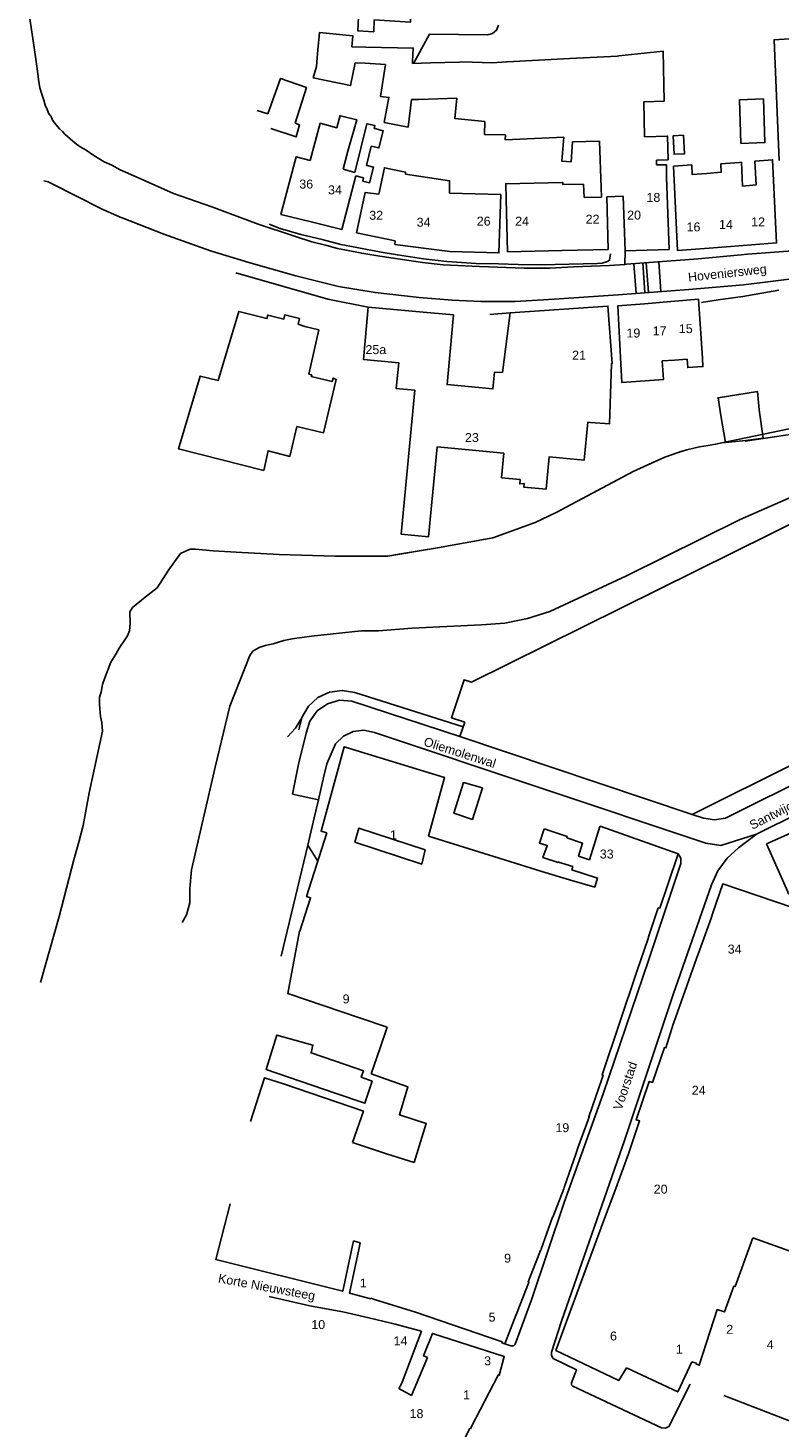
# Model space of a CAD drawing. Extents: x 158343 to 162498, y 431347 to 434500.
# Tile 17 of 248: x 158382 to 158509, y 433254 to 433490. Entities that reach past the tile are written whole.
import ezdxf

# ---------------------------------------------------------------- set-up
doc = ezdxf.new("R2010")
doc.units = 0
doc.header["$LTSCALE"] = 10
doc.header["$MEASUREMENT"] = 0
for name, color, linetype in [('33_trappen en balustraden', 252, 'CONTINUOUS'), ('44_plafonds', 8, 'CONTINUOUS'), ('47_binneninrichting', 8, 'CONTINUOUS'), ('G02', 8, 'CONTINUOUS'), ('HUISNUM', 7, 'CONTINUOUS'), ('STRNM', 7, 'CONTINUOUS'), ('T05', 8, 'CONTINUOUS')]:
    doc.layers.add(name, color=color, linetype=linetype)
doc.styles.add('Style-STANDARD', font='arial.ttf')

msp = doc.modelspace()

# ---------------------------------------------------------------- linework, layer by layer
at = {"layer": '33_trappen en balustraden', "flags": 128}
for points in [[(158502.85, 433420.31), (158508.14, 433421.06), (158511.05, 433421.51), (158513.78, 433421.81), (158515.91, 433422.02), (158516.75, 433422.02), (158518.25, 433421.93), (158519.06, 433421.66), (158519.51, 433421.51), (158520.38, 433421.06), (158521.22, 433420.7), (158521.67, 433420.28), (158522.69, 433419.86), (158523.2, 433419.62), (158523.56, 433419.62), (158524.34, 433419.68), (158525, 433419.68), (158525.45, 433419.38), (158530.76, 433410.89), (158539.85, 433397.36), (158542.07, 433393.16)], [(158384.38, 433329.33), (158387.53, 433340.4), (158389.99, 433349.94), (158390.86, 433353.12), (158391.55, 433355.67), (158392.54, 433361.16), (158394.79, 433371.54), (158394.76, 433372.26), (158394.67, 433372.98), (158394.46, 433374.03), (158394.34, 433375.38), (158394.31, 433376.07), (158394.31, 433377.24), (158394.58, 433378.11), (158394.82, 433379.4), (158395.21, 433380.51), (158395.75, 433381.95), (158396.2, 433383.12), (158397.04, 433384.5), (158397.61, 433385.49), (158398.66, 433387.08), (158399.02, 433387.59), (158399.32, 433388.43), (158399.44, 433389.63), (158399.41, 433391.61), (158399.83, 433392.33), (158401.96, 433394.04), (158403.97, 433395.66), (158405.89, 433398.63), (158407.9, 433401.39), (158408.62, 433401.75), (158409.52, 433402.11), (158410.45, 433402.14), (158413.42, 433401.87), (158417.26, 433401.63), (158424.49, 433401.24), (158433.85, 433400.94), (158442.76, 433400.97), (158451.1, 433402.38), (158460.43, 433404.06), (158467.51, 433406.61), (158471.06, 433408.31), (158484.02, 433415.18), (158489.3, 433417.61), (158491.55, 433418.39), (158493.02, 433418.84), (158494.4, 433419.14), (158495.15, 433419.32), (158496.62, 433419.56), (158497.85, 433419.77)], [(158497.85, 433419.77), (158498.9, 433419.98), (158499.53, 433420.07)], [(158511.94, 433411.48), (158501.99, 433407.13), (158482.89, 433397.63), (158469.99, 433391.67)], [(158469.99, 433391.67), (158466.26, 433390.47), (158462.41, 433389.7), (158458.5, 433389.39)], [(158408.19, 433339.38), (158408.92, 433340.67), (158409.49, 433342.68), (158409.49, 433345.11), (158409.76, 433348.23), (158410.88, 433353.12), (158413.72, 433365.48), (158416.18, 433375.74), (158419.57, 433384.26), (158420.08, 433384.98), (158421.13, 433385.61), (158422.12, 433385.97), (158423.5, 433386.24), (158425.27, 433386.78), (158426.68, 433387.05), (158429.95, 433387.5), (158438.26, 433388.43), (158441.17, 433388.4), (158446.84, 433388.85), (158458.5, 433389.39)]]:
    msp.add_lwpolyline(points, dxfattribs=at)
at = {"layer": '44_plafonds', "flags": 128}
for points in [[(158443.57, 433500), (158443.43, 433497.17), (158446.9, 433497), (158446.58, 433490.7), (158440.48, 433491.09), (158440.39, 433489.08), (158437.74, 433489.24), (158438.23, 433500)], [(158430.99, 433486.06), (158431.29, 433488.97), (158436.9, 433488.4), (158436.72, 433486.57)], [(158436.72, 433486.57), (158439.04, 433486.5)], [(158446.92, 433484.11), (158447.04, 433486.33), (158439.04, 433486.5)], [(158508.53, 433467.45), (158507.7, 433487.74), (158510.23, 433487.89)], [(158430.88, 433484.7), (158430.76, 433483.25)], [(158430.99, 433486.06), (158430.88, 433484.7)], [(158446.9, 433483.74), (158446.92, 433484.11)], [(158449.93, 433483.84), (158454.83, 433484)], [(158454.83, 433484), (158455.27, 433484.01), (158460.31, 433483.86), (158462.71, 433484.04)], [(158462.71, 433484.04), (158462.82, 433484.05), (158473.34, 433484.59)], [(158473.34, 433484.59), (158481.36, 433485.01)], [(158481.36, 433485.01), (158481.62, 433485.02), (158489.06, 433485.8), (158489.21, 433477.4), (158485.82, 433477.31), (158485.92, 433471.44)], [(158430.76, 433483.25), (158430.23, 433481.32), (158436.5, 433480.05), (158437.29, 433483.85)], [(158438.96, 433483.79), (158437.29, 433483.85)], [(158438.96, 433483.79), (158442.4, 433483.59)], [(158446.17, 433473.03), (158442.16, 433473.84), (158442.94, 433478.04), (158441.53, 433478.22), (158442.4, 433483.59)], [(158446.9, 433483.74), (158449.93, 433483.84)], [(158423.12, 433472.82), (158427.36, 433471.4), (158427.92, 433473.45), (158427.2, 433473.73), (158429.09, 433479.71), (158424.74, 433481.25), (158422.57, 433475.32), (158420.81, 433475.85)], [(158446.77, 433477.68), (158446.17, 433473.03)], [(158447.95, 433477.68), (158446.77, 433477.68)], [(158454.39, 433477.95), (158447.95, 433477.68)], [(158462.53, 433471.77), (158459.02, 433471.83), (158459.05, 433473.99), (158454.04, 433474.5), (158454.39, 433477.95)], [(158501.85, 433477.65), (158505.89, 433477.79), (158506.15, 433470.47), (158502.11, 433470.32), (158501.85, 433477.65)], [(158434.83, 433474.98), (158434.74, 433475), (158434.19, 433472.96), (158431.4, 433473.74)], [(158436.06, 433469.03), (158437.57, 433474.28), (158434.83, 433474.98)], [(158429.73, 433467.45), (158431.4, 433473.74)], [(158437.24, 433465.44), (158439.25, 433473.64), (158440.6, 433473.31), (158440.48, 433472.83), (158440.59, 433472.81)], [(158440.59, 433472.81), (158441.98, 433472.46), (158441.27, 433469.57), (158439.99, 433469.88)], [(158439.99, 433469.88), (158439.2, 433466.63), (158439.28, 433466.61)], [(158472.34, 433471.38), (158462.51, 433470.95), (158462.53, 433471.77)], [(158473.78, 433470.59), (158473.56, 433467.21), (158472.03, 433467.32), (158472.34, 433471.38)], [(158473.78, 433470.59), (158478.33, 433470.68)], [(158478.33, 433470.68), (158478.69, 433461.31)], [(158489.62, 433464.66), (158489.58, 433466.74), (158487.93, 433466.73), (158487.95, 433467.49), (158489.87, 433467.57), (158489.79, 433471.54), (158485.92, 433471.44)], [(158492.49, 433471.7), (158492.64, 433468.58), (158490.88, 433468.5), (158490.73, 433471.62), (158492.49, 433471.7)], [(158429.73, 433467.45), (158427.38, 433468.08), (158424.8, 433458.38), (158429.9, 433457.13)], [(158436.06, 433469.03), (158435.24, 433465.97)], [(158502.52, 433453.17), (158508.1, 433453.6), (158507.44, 433467.59), (158504.48, 433467.36), (158504.67, 433463.34), (158502.4, 433463.16), (158502.21, 433467.15), (158501.89, 433467.12)], [(158437.24, 433465.44), (158435.24, 433465.97)], [(158439.28, 433466.61), (158440.36, 433466.34), (158439.71, 433463.71), (158438.54, 433464), (158438.67, 433464.54)], [(158445.73, 433465.14), (158445.72, 433465.49), (158442.18, 433466.24), (158441.23, 433461.77)], [(158445.73, 433465.14), (158453.14, 433464.04), (158453.11, 433461.98)], [(158496.37, 433465.28), (158493.93, 433465.09), (158493.86, 433466.72), (158490.8, 433466.48), (158491.46, 433452.31), (158496.77, 433452.72)], [(158501.89, 433467.12), (158498.75, 433466.88), (158498.82, 433465.47), (158496.37, 433465.28)], [(158429.9, 433457.13), (158435.03, 433455.87), (158437.41, 433464.85)], [(158438.67, 433464.54), (158437.41, 433464.85)], [(158472.09, 433463.77), (158462.59, 433463.55), (158462.65, 433460.94)], [(158472.17, 433463.4), (158472.16, 433463.78), (158472.09, 433463.77)], [(158472.17, 433463.4), (158475.65, 433463.47), (158475.77, 433461.24)], [(158489.62, 433464.66), (158490.03, 433452.5), (158486.33, 433452.37)], [(158441.23, 433461.77), (158438.95, 433462.06), (158437.52, 433455.31), (158444.02, 433453.93)], [(158452.29, 433452.29), (158453.17, 433452.18), (158461.45, 433451.93), (158461.74, 433461.72), (158453.11, 433461.98)], [(158462.65, 433460.94), (158462.86, 433452.12), (158472.06, 433452.34)], [(158472.06, 433452.34), (158479.8, 433452.52), (158479.59, 433461.33)], [(158478.69, 433461.31), (158475.77, 433461.24)], [(158479.59, 433461.33), (158482.34, 433461.47)], [(158486.33, 433452.37), (158482.65, 433452.25), (158482.34, 433461.47)], [(158444.02, 433453.93), (158443.92, 433453.36), (158452.29, 433452.29)], [(158496.77, 433452.72), (158502.52, 433453.17)], [(158495.64, 433434.24), (158494.98, 433444.13), (158490.32, 433443.74)], [(158427.46, 433422.75), (158426.32, 433417.73), (158422.65, 433418.66), (158421.9, 433415.38), (158407.57, 433419), (158411.23, 433431.21), (158414.22, 433430.46), (158417.7, 433442.08), (158422.44, 433440.88), (158422.58, 433441.48), (158425.29, 433440.79), (158425.45, 433441.5), (158427.91, 433440.88), (158427.7, 433439.97), (158428.8, 433439.57), (158431.16, 433438.98), (158429.46, 433431.53)], [(158447.3, 433428.83), (158444.18, 433429.12), (158444.59, 433433.47), (158438.65, 433434.03), (158439.47, 433442.83), (158448.69, 433441.97)], [(158448.69, 433441.97), (158453.81, 433441.49), (158452.72, 433429.78), (158460.43, 433429.06), (158460.69, 433431.86), (158462.04, 433431.83)], [(158462.04, 433431.83), (158463.31, 433441.83), (158479.75, 433442.98), (158480.5, 433433.34), (158480.36, 433433.33)], [(158485.88, 433443.37), (158481.41, 433443), (158481.94, 433433.28)], [(158490.32, 433443.74), (158485.88, 433443.37)], [(158480.36, 433433.33), (158480.02, 433423.18), (158476.84, 433423.44)], [(158481.94, 433433.28), (158482.11, 433430.14), (158486.81, 433430.47)], [(158486.81, 433430.47), (158489.1, 433430.63), (158488.88, 433433.77)], [(158490.97, 433433.91), (158488.88, 433433.77)], [(158493.08, 433434.06), (158490.97, 433433.91)], [(158493.08, 433434.06), (158493.18, 433432.65), (158495.73, 433432.83), (158495.64, 433434.24)], [(158427.46, 433422.75), (158431.96, 433421.7), (158434.09, 433430.67), (158433.58, 433430.88), (158433.4, 433430.31), (158429.89, 433431.15), (158429.98, 433431.42), (158429.46, 433431.53)], [(158465.01, 433413.85), (158461.88, 433414.14), (158462.26, 433418.26), (158451.03, 433419.31), (158449.62, 433404.22), (158445.03, 433404.65), (158447.3, 433428.83)], [(158498.75, 433424.57), (158498.27, 433427.58), (158504.89, 433428.64), (158505.2, 433425.56)], [(158505.2, 433425.56), (158505.87, 433420.77), (158502.95, 433420.37)], [(158476.4, 433423.47), (158475.74, 433417.08), (158469.88, 433417.63), (158469.48, 433413.43)], [(158476.84, 433423.44), (158476.4, 433423.47)], [(158498.75, 433424.57), (158499.53, 433420.07), (158502.95, 433420.37)], [(158469.48, 433413.43), (158469.37, 433412.21), (158465.61, 433412.56), (158465.66, 433413.17), (158464.94, 433413.11), (158465.01, 433413.85)], [(158455.69, 433373.04), (158453.44, 433373.79), (158455.58, 433380.18), (158456.85, 433379.76), (158513.35, 433407.8), (158514.15, 433406.19), (158517.38, 433407.8), (158518.99, 433404.58), (158523.83, 433407), (158530.26, 433394.12), (158530.94, 433394.46), (158533.93, 433388.37), (158533.74, 433388.28), (158534.06, 433387.6), (158536.6, 433382.39), (158537.59, 433382.88), (158539.8, 433378.4), (158530.14, 433373.58), (158529.34, 433375.2), (158493.9, 433357.56), (158454.89, 433370.65), (158455.69, 433373.04)], [(158449.61, 433353.92), (158452.3, 433363.74), (158435.44, 433368.93), (158431.55, 433354.76), (158432.5, 433354.45)], [(158458.65, 433362.02), (158456.97, 433356.71), (158453.86, 433357.75), (158455.46, 433362.91), (158458.65, 433362.02)], [(158506.39, 433352.64), (158509.98, 433344.54), (158510.06, 433344.24), (158514.59, 433342.85), (158514.6, 433342.89), (158526.23, 433339.05), (158524.45, 433334.11), (158527.27, 433333.21), (158527.51, 433332.67), (158521.43, 433315.52), (158522.62, 433315.13), (158527.21, 433313.57), (158528.33, 433313.17), (158528.3, 433313.08), (158538.24, 433309.62), (158543.8, 433325.44), (158532.79, 433350.5), (158532.68, 433350.45), (158532.18, 433351.57), (158532.29, 433351.63), (158527.67, 433362.03), (158506.39, 433352.64)], [(158449.04, 433351.59), (158437.91, 433355.27), (158437.2, 433352.91)], [(158469.06, 433355.13), (158468.28, 433352.71), (158469.56, 433352.35), (158469.54, 433352.29)], [(158474.79, 433350.56), (158475.5, 433352.72), (158472.87, 433353.63), (158472.93, 433353.82), (158469.06, 433355.13)], [(158478.41, 433355.52), (158476.64, 433349.94)], [(158489.77, 433345.6), (158491.56, 433350.93), (158478.46, 433355.58), (158478.41, 433355.52)], [(158432.5, 433354.45), (158429.12, 433343.76), (158429.79, 433343.54), (158428, 433337.91)], [(158437.2, 433352.91), (158448.46, 433349.22), (158449.04, 433351.59)], [(158473.31, 433346.57), (158468.63, 433347.94), (158461.49, 433350.21), (158461.47, 433350.18), (158449.61, 433353.92)], [(158469.54, 433352.29), (158468.83, 433350.32), (158471.42, 433349.5), (158471.45, 433349.55), (158473.84, 433348.78), (158473.72, 433348.23), (158478.01, 433346.85), (158477.58, 433345.32)], [(158476.64, 433349.94), (158474.79, 433350.56)], [(158477.58, 433345.32), (158473.31, 433346.57)], [(158488.2, 433341.87), (158488.5, 433341.8), (158489.77, 433345.6)], [(158510.79, 433341.91), (158499.06, 433345.87), (158497.42, 433341.04)], [(158486.51, 433336.7), (158486.6, 433336.96), (158488.2, 433341.87)], [(158494.91, 433334.09), (158497.11, 433340.1), (158497.42, 433341.04)], [(158428, 433337.91), (158427.92, 433337.94), (158425.94, 433327.45), (158437.99, 433323.39)], [(158484.64, 433331.17), (158486.51, 433336.7)], [(158493.02, 433328.74), (158494.65, 433333.36), (158494.91, 433334.09)], [(158478.72, 433313.08), (158478.94, 433313.71), (158478.77, 433313.78), (158484.64, 433331.17)], [(158493.02, 433328.74), (158490.84, 433322.59)], [(158442.65, 433321.83), (158437.99, 433323.39)], [(158442.65, 433321.83), (158441.4, 433318.16)], [(158490.84, 433322.59), (158490.74, 433322.31), (158489.52, 433318.32), (158489.26, 433318.4), (158487.27, 433312.51), (158486.7, 433312.7), (158484.51, 433306.23), (158485.08, 433306.04), (158483.15, 433300.35)], [(158433.89, 433310.72), (158422.3, 433314.69), (158424.1, 433320.47), (158430.16, 433318.78), (158429.86, 433317.48), (158435.57, 433315.51)], [(158441.4, 433318.16), (158439.97, 433313.95)], [(158433.89, 433310.72), (158438.9, 433309.01), (158440.12, 433312.74), (158438.29, 433313.42), (158438.65, 433314.45), (158435.57, 433315.51)], [(158419.68, 433305.97), (158422.02, 433313.29), (158425.2, 433312.27), (158438.67, 433307.69), (158436.85, 433302.42)], [(158448.49, 433303.26), (158449.23, 433305.63), (158444.7, 433307.08), (158446.15, 433311.78), (158439.97, 433313.95)], [(158476.43, 433306.22), (158476.62, 433306.72), (158476.53, 433306.74), (158478.72, 433313.08)], [(158476.43, 433306.22), (158474.71, 433301.52), (158474.4, 433300.63)], [(158448.49, 433303.26), (158447.19, 433299.04)], [(158447.19, 433299.04), (158442.56, 433300.52), (158436.85, 433302.42)], [(158472.33, 433294.66), (158472.4, 433294.84), (158474.4, 433300.63)], [(158481.07, 433294.69), (158483.06, 433300.09), (158483.15, 433300.35)], [(158472.33, 433294.66), (158470.52, 433289.87), (158470.45, 433289.87), (158468.54, 433284.49)], [(158481.07, 433294.69), (158479.04, 433289.21)], [(158416.24, 433292.11), (158413.84, 433282.75), (158435.19, 433277.43), (158437.02, 433285.88)], [(158479.04, 433289.21), (158472.42, 433271.29)], [(158504.11, 433286.42), (158501.15, 433278.23), (158500.95, 433278.3), (158499.35, 433273.95), (158498.13, 433274.38)], [(158504.11, 433286.42), (158525.07, 433278.89)], [(158437.87, 433284.43), (158436.33, 433277.09), (158439.89, 433276.17), (158439.91, 433276.24), (158440.53, 433276.04)], [(158437.02, 433285.88), (158438.1, 433285.55)], [(158438.1, 433285.55), (158437.87, 433284.43)], [(158466.41, 433278.8), (158466.47, 433278.96), (158466.37, 433278.99), (158468.44, 433284.29), (158468.46, 433284.29), (158468.54, 433284.49)], [(158464.53, 433273.91), (158466.41, 433278.8)], [(158429.96, 433274.94), (158429.65, 433275), (158422.8, 433276.53)], [(158435.22, 433273.97), (158429.96, 433274.94)], [(158440.53, 433276.04), (158447.4, 433273.91), (158461.99, 433268.91), (158461.94, 433268.75), (158462.45, 433268.59), (158464.31, 433273.54), (158464.4, 433273.56), (158464.53, 433273.91)], [(158439.55, 433272.96), (158435.22, 433273.97)], [(158443.98, 433271.9), (158443.35, 433272.07), (158439.55, 433272.96)], [(158494.55, 433265.2), (158495.12, 433264.99), (158498.13, 433274.38)], [(158445.06, 433261.89), (158445.19, 433262.14), (158448.42, 433270.7), (158443.98, 433271.9)], [(158461.31, 433263.33), (158461.34, 433263.38), (158461.46, 433263.29), (158462.33, 433266.45), (158450.25, 433270.35), (158448.77, 433266.55), (158449.45, 433266.27)], [(158482.89, 433264.54), (158481.57, 433262.42), (158471.01, 433267.47), (158472.42, 433271.29)], [(158449.45, 433266.27), (158446.73, 433259.92)], [(158482.89, 433264.54), (158491.49, 433260.5), (158493.85, 433265.56)], [(158493.85, 433265.56), (158494.61, 433265.36), (158494.55, 433265.2)], [(158456.78, 433254.6), (158461.31, 433263.33)], [(158444.62, 433261.08), (158445.06, 433261.89)], [(158446.73, 433259.92), (158444.62, 433261.08)], [(158456.78, 433254.6), (158456.64, 433254.33), (158456.55, 433254.36), (158454.39, 433250.12), (158454.44, 433250.08), (158448.73, 433238.71), (158441.71, 433242.35), (158441.45, 433241.81), (158441.78, 433241.61), (158439.79, 433237.53), (158436.36, 433238.44), (158436.36, 433238.48)]]:
    msp.add_lwpolyline(points, dxfattribs=at)
at = {"layer": '47_binneninrichting', "flags": 128}
for points in [[(158382.28, 433493.49), (158383.24, 433486.86), (158383.81, 433482.9), (158384.05, 433481.04), (158384.29, 433479.66), (158384.68, 433478.43), (158384.95, 433477.59), (158385.19, 433476.75), (158385.52, 433476.03), (158385.79, 433475.31), (158386.15, 433474.83), (158386.42, 433474.23), (158386.81, 433473.72), (158387.23, 433473.15), (158387.56, 433472.76), (158388.07, 433472.31), (158388.46, 433471.86), (158389.39, 433471.11), (158390.23, 433470.36), (158391.07, 433469.76), (158392.06, 433469.16), (158393.35, 433468.29), (158395.09, 433467.21), (158396.35, 433466.64), (158397.76, 433465.86), (158400.94, 433464.48), (158406.73, 433461.93), (158413.18, 433459.65), (158420.98, 433456.74), (158427.07, 433454.73), (158429.98, 433453.8), (158432.53, 433453.14), (158434.33, 433452.66), (158435.8, 433452.36), (158438.38, 433451.85), (158441.44, 433451.37), (158444.86, 433450.86), (158448.61, 433450.32), (158452.06, 433449.93)], [(158447.1, 433483.74), (158449.78, 433488.7), (158459.54, 433488.55)], [(158459.54, 433488.55), (158460.38, 433488.79), (158461.04, 433489.38), (158461.37, 433490.2)], [(158384.95, 433464.03), (158385.67, 433463.85), (158386.69, 433463.34), (158390.2, 433461.57), (158394.88, 433459.2), (158398.06, 433457.82), (158398.09, 433457.82), (158405.11, 433455.06), (158412.94, 433452.27), (158419.42, 433450.29), (158427.28, 433448.07), (158434.48, 433446.3), (158440.63, 433445.25), (158448.04, 433444.41), (158453.59, 433443.96), (158458.39, 433443.78), (158464.18, 433443.78)], [(158422.84, 433456.77), (158424.67, 433456.02), (158428.15, 433455), (158431.75, 433454.19), (158434.87, 433453.35), (158437.57, 433452.84), (158441.65, 433452.06), (158444.38, 433451.58), (158448.76, 433450.95), (158452.66, 433450.5), (158457.64, 433450.14), (158461.36, 433450.11), (158464.66, 433449.99), (158468.54, 433449.92), (158477.96, 433450.16), (158478.77, 433450.19), (158479.67, 433450.49), (158480.03, 433450.7), (158480.18, 433451.75)], [(158530, 433455.18), (158527, 433454.75), (158516.79, 433453.07), (158510.03, 433452.24), (158503.22, 433451.71)], [(158482.59, 433450), (158482.65, 433452.25)], [(158482.89, 433450.02), (158494.94, 433450.94)], [(158494.94, 433450.94), (158502.17, 433451.6), (158503.22, 433451.71)], [(158452.07, 433449.92), (158458.16, 433449.62), (158465.66, 433449.35), (158470.01, 433449.35), (158474, 433449.59), (158480, 433449.8)], [(158464.19, 433443.77), (158470.7, 433444.13), (158481.47, 433444.88), (158493.35, 433445.78), (158502.56, 433446.53), (158512.52, 433447.79), (158528.72, 433449.68)], [(158480, 433449.8), (158482.59, 433450)], [(158482.59, 433450), (158482.89, 433450.02)], [(158484.11, 433450.11), (158484.5, 433445.11)], [(158485.99, 433445.22), (158485.61, 433450.23)], [(158486.21, 433450.27), (158486.59, 433445.27)], [(158488.68, 433445.43), (158488.3, 433450.43)], [(158495.49, 433443.61), (158498.27, 433444.04), (158502.41, 433444.61), (158508.5, 433445.66)], [(158437.22, 433378.03), (158435.1, 433378.39), (158432.96, 433378.1), (158431, 433377.18), (158429.41, 433375.73), (158428.32, 433373.87), (158427.83, 433371.76)], [(158437.22, 433378.03), (158455.43, 433372.26)], [(158545.31, 433379.73), (158499.53, 433356.91)], [(158436.74, 433376.59), (158434.64, 433376.73), (158432.61, 433376.16), (158430.88, 433374.95), (158429.65, 433373.24), (158429.05, 433371.22)], [(158454.89, 433370.65), (158436.74, 433376.59)], [(158425.89, 433370.57), (158427.27, 433372.04), (158428.29, 433373.77)], [(158426.76, 433360.98), (158427.76, 433366.02), (158429.05, 433371.22)], [(158440.51, 433371.34), (158438.73, 433371.71), (158436.93, 433371.5), (158435.29, 433370.71), (158433.98, 433369.44)], [(158496.23, 433352.72), (158440.51, 433371.34)], [(158433.98, 433369.44), (158432.52, 433366.04)], [(158431.09, 433360), (158431.99, 433364.01), (158432.52, 433366.04)], [(158526.85, 433365.24), (158504.73, 433354.22)], [(158426.76, 433360.98), (158431.09, 433360)], [(158430.99, 433349.68), (158429.32, 433352.41), (158429.49, 433353.12), (158430.41, 433356.97), (158431.09, 433360)], [(158495.82, 433356.91), (158493.9, 433357.56)], [(158495.82, 433356.91), (158497.67, 433356.62), (158499.53, 433356.91)], [(158424.86, 433333.76), (158429.32, 433352.41)], [(158498.76, 433352.32), (158496.23, 433352.72)], [(158504.73, 433354.22), (158498.76, 433352.32)], [(158504.73, 433354.22), (158501.7, 433351.93)], [(158492, 433349.3), (158492.03, 433350.19), (158491.56, 433350.93)], [(158501.7, 433351.93), (158499.79, 433350.19), (158498.26, 433348.09), (158497.17, 433345.73)], [(158464.18, 433268.55), (158466.9, 433275.96), (158472.38, 433292.33), (158478.98, 433310.61), (158486.59, 433333.01), (158492, 433349.3)], [(158497.17, 433345.73), (158490.73, 433327.27), (158482.54, 433302.76), (158471.95, 433272.37), (158470.29, 433267.18)], [(158462.45, 433268.59), (158463.45, 433268.24)], [(158463.45, 433268.24), (158463.87, 433268.25), (158464.18, 433268.55)], [(158470.29, 433267.18), (158470.26, 433266.62), (158470.53, 433266.12)], [(158470.53, 433266.12), (158474.46, 433264.24), (158473.63, 433262.02)], [(158473.63, 433262.02), (158473.62, 433261.7), (158473.86, 433261.5)], [(158473.86, 433261.5), (158488.77, 433254.46)], [(158489.98, 433254.72), (158493.6, 433261.82)], [(158499.24, 433259.89), (158510.82, 433255.45)], [(158488.77, 433254.46), (158489.41, 433254.42), (158489.98, 433254.72)]]:
    msp.add_lwpolyline(points, dxfattribs=at)
at = {"layer": 'G02', "flags": 128}
for points in [[(158498.9, 433419.98), (158515.58, 433423.5)], [(158487.8, 433416.92), (158489.3, 433417.61), (158491.55, 433418.39), (158491.99, 433418.52)], [(158491.99, 433418.52), (158493.02, 433418.84), (158494.4, 433419.14), (158495.15, 433419.32), (158496.62, 433419.56), (158497.85, 433419.77), (158498.9, 433419.98)], [(158483.29, 433414.79), (158484.02, 433415.18), (158487.8, 433416.92)], [(158444.64, 433401.29), (158451.1, 433402.38), (158460.43, 433404.06), (158467.51, 433406.61), (158471.06, 433408.31), (158483.29, 433414.79)], [(158422.4, 433401.35), (158424.49, 433401.24), (158433.85, 433400.94), (158442.76, 433400.97), (158444.64, 433401.29)]]:
    msp.add_lwpolyline(points, dxfattribs=at)
at = {"layer": 'T05', "flags": 128}
for points in [[(158417.24, 433448.59), (158432.66, 433444.13), (158439.47, 433442.83)], [(158459.92, 433441.59), (158463.31, 433441.83)]]:
    msp.add_lwpolyline(points, dxfattribs=at)

# ---------------------------------------------------------------- texts
at = {"layer": 'HUISNUM', "style": 'Style-STANDARD'}
for s, p in [('36', (158427.88, 433462.74)), ('34', (158432.71, 433461.76)), ('18', (158486.24, 433460.5)), ('32', (158439.64, 433457.49)), ('26', (158457.71, 433456.51)), ('24', (158464.17, 433456.51)), ('22', (158476.01, 433456.84)), ('20', (158482.99, 433457.53)), ('34', (158447.61, 433456.33)), ('16', (158492.98, 433455.54)), ('14', (158498.43, 433455.96)), ('12', (158503.84, 433456.38)), ('19', (158482.87, 433437.71)), ('25a', (158439, 433434.92)), ('21', (158473.74, 433433.98)), ('23', (158455.73, 433420.14)), ('1', (158443.12, 433353.39)), ('33', (158478.39, 433350.15)), ('34', (158499.89, 433334.18)), ('9', (158435.17, 433325.8)), ('24', (158493.86, 433310.46)), ('19', (158470.93, 433304.16)), ('20', (158487.46, 433293.84)), ('9', (158462.31, 433282.24)), ('1', (158438.04, 433278.06)), ('10', (158429.9, 433271.07)), ('5', (158459.7, 433272.32)), ('14', (158443.73, 433268.33)), ('6', (158480.11, 433269.16)), ('2', (158499.64, 433270.27)), ('1', (158491.18, 433266.92)), ('4', (158506.45, 433267.7)), ('3', (158458.95, 433264.99)), ('1', (158455.42, 433259.25)), ('18', (158446.42, 433256.11))]:
    msp.add_text(s, height=1.5, dxfattribs=at).set_placement(p)
for s, p in [('17', (158487.28, 433438.07)), ('15', (158491.68, 433438.44))]:
    msp.add_text(s, height=1.5, rotation=0.0573, dxfattribs=at).set_placement(p)
at = {"layer": 'STRNM', "style": 'Style-STANDARD'}
for s, rotation, p in [('Hoveniersweg', 6.2579, (158493.31, 433447.08)), ('Oliemolenwal', 342.2357, (158448.66, 433369.17)), ('Santwijcksepoort', 26.7444, (158504.03, 433354.96)), ('Voorstad', 71.3294, (158482.04, 433307.74)), ('Korte Nieuwsteeg', 349.4543, (158414.15, 433278.92))]:
    msp.add_text(s, height=1.5, rotation=rotation, dxfattribs=at).set_placement(p)

doc.saveas('drawing.dxf')
